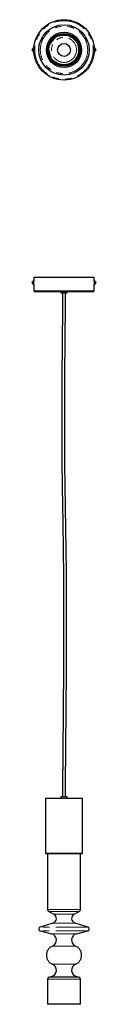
# Model space of a CAD drawing. Header units: millimetres. Extents: x 969 to 1094, y 799 to 2752.
import ezdxf

# ---------------------------------------------------------------- set-up
doc = ezdxf.new("R2010")
doc.units = ezdxf.units.MM
doc.header["$LTSCALE"] = 10
doc.linetypes.add('PHANTOM', pattern=[12.7, 6.35, -1.27, 1.27, -1.27, 1.27, -1.27])

msp = doc.modelspace()

# ---------------------------------------------------------------- linework, layer by layer
at = {"color": 7, "linetype": 'Continuous', "lineweight": 25}
for p, q in [((969.3, 2690.3), (969.3, 2694.3)), ((971.5, 2696), (971, 2696)), ((971, 2688.5), (971, 2696)), ((971, 2688.5), (971.5, 2688.5)), ((971.5, 2688.5), (971.5, 2696)), ((971.5, 2694.3), (971.5, 2694.3)), ((971.5, 2690.3), (971.5, 2690.3)), ((1092, 2696), (1091.5, 2696)), ((1091.5, 2696), (1091.5, 2688.5)), ((1091.5, 2694.3), (1091.5, 2694.3)), ((1091.5, 2690.3), (1091.5, 2690.3)), ((1091.5, 2688.5), (1092, 2688.5)), ((1092, 2696), (1092, 2688.5)), ((1093.7, 2694.3), (1093.7, 2690.3)), ((969.3, 2228.5), (969.3, 2232.5)), ((971.5, 2234.3), (971, 2234.3)), ((971, 2226.8), (971, 2234.3)), ((971.5, 2240.5), (971.5, 2234.3)), ((1031.5, 2240.5), (971.5, 2240.5)), ((971.5, 2226.8), (971.5, 2234.3)), ((1091.5, 2240.5), (1031.5, 2240.5)), ((1091.5, 2234.3), (1091.5, 2240.5)), ((1092, 2234.3), (1091.5, 2234.3)), ((1091.5, 2234.3), (1091.5, 2232.4)), ((1091.5, 2232.4), (1091.5, 2226.8)), ((1092, 2234.3), (1092, 2232.4)), ((1092, 2232.4), (1092, 2226.8)), ((1093.7, 2232.5), (1093.7, 2231.5)), ((1093.7, 2231.5), (1093.7, 2228.5)), ((971, 2226.8), (971.5, 2226.8)), ((971.5, 2226.8), (971.5, 2214.5)), ((1031.5, 2212.5), (973.5, 2212.5)), ((1025.5, 2212.5), (1025.5, 2210)), ((1025.5, 2210), (1037.5, 2210)), ((1089.5, 2212.5), (1031.5, 2212.5)), ((1037.5, 2210), (1037.5, 2212.5)), ((1091.5, 2214.5), (1091.5, 2226.8)), ((1091.5, 2226.8), (1092, 2226.8)), ((995.3, 1207.5), (995, 1207.2)), ((995, 1207.2), (995, 1098)), ((1015.6, 1207.2), (995, 1207.2)), ((995.3, 1207.5), (1015.7, 1207.5)), ((1068, 1207.2), (1015.6, 1207.2)), ((1015.7, 1207.5), (1067.7, 1207.5)), ((1025.5, 1210), (1025.5, 1207.5)), ((1037.5, 1210), (1025.5, 1210)), ((1037.5, 1207.5), (1037.5, 1210)), ((1068, 1207.2), (1067.7, 1207.5)), ((1068, 1098), (1068, 1207.2)), ((995, 1098), (995.5, 1097.5)), ((995, 1098), (1015.6, 1098)), ((1015.8, 1097.5), (995.5, 1097.5)), ((999, 1097.5), (999, 986.5)), ((1015.6, 1098), (1068, 1098)), ((1067.5, 1097.5), (1015.8, 1097.5)), ((1064, 986.5), (1064, 1097.5)), ((1067.5, 1097.5), (1068, 1098)), ((1001.1, 983), (1011.3, 977.7)), ((1051.7, 977.7), (1061.9, 983)), ((1009.6, 959.7), (984.3, 951.9)), ((1078.7, 951.9), (1053.4, 959.7)), ((984.5, 944.2), (1006.6, 938.7)), ((1056.4, 938.7), (1078.5, 944.2)), ((999, 848.5), (999, 798.5)), ((1006.2, 853.3), (1002.2, 852.4)), ((1060.8, 852.4), (1056.8, 853.3)), ((1064, 798.5), (1064, 848.5)), ((1064, 798.5), (999, 798.5))]:
    msp.add_line(p, q, dxfattribs=at)
at = {"color": 7, "linetype": 'PHANTOM', "lineweight": 18}
for p, q in [((1031.5, 2214.5), (971.5, 2214.5)), ((1091.5, 2214.5), (1031.5, 2214.5)), ((1064, 986.5), (999, 986.5)), ((1061.9, 983), (1001.1, 983)), ((1051.7, 977.7), (1011.3, 977.7)), ((1053.4, 959.7), (1009.6, 959.7)), ((1078.7, 951.9), (984.3, 951.9)), ((1078.5, 944.2), (984.5, 944.2)), ((1056.4, 938.7), (1006.6, 938.7)), ((1054.5, 914), (1008.5, 914)), ((1054.5, 878), (1008.5, 878)), ((1064, 848.5), (999, 848.5)), ((1060.8, 852.4), (1002.2, 852.4)), ((1056.8, 853.3), (1006.2, 853.3))]:
    msp.add_line(p, q, dxfattribs=at)
at = {"color": 7, "linetype": 'Continuous', "lineweight": 25}
for radius in [60, 50, 35, 32.5, 30.3, 12.8]:
    msp.add_circle((1031.5, 2692.3), radius, dxfattribs=at)
at = {"color": 7, "linetype": 'PHANTOM', "lineweight": 18}
for radius in [58, 47, 28.9, 24.8]:
    msp.add_circle((1031.5, 2692.3), radius, dxfattribs=at)
at = {"color": 7, "linetype": 'Continuous', "lineweight": 25}
for centre, radius, start, end in [((971.1, 2694.3), 1.75, 91.6606, 180), ((971.1, 2690.3), 1.75, 180, 268.3394), ((1091.9, 2694.3), 1.75, 0, 88.3394), ((1091.9, 2690.3), 1.75, 271.6606, 0), ((971.1, 2232.5), 1.75, 91.6606, 180), ((971.1, 2228.5), 1.75, 180, 268.3394), ((1091.9, 2232.5), 1.75, 0, 88.3394), ((1091.9, 2228.5), 1.75, 271.6606, 0), ((973.5, 2214.5), 2, 180, 270), ((1089.5, 2214.5), 2, 270, 0), ((1003, 986.5), 4, 180, 242.3655), ((1006.7, 969), 9.78, 287.2178, 62.3655), ((1056.3, 969), 9.78, 117.6345, 252.7822), ((1060, 986.5), 4, 297.6345, 0), ((985.5, 948), 4, 107.2178, 256.0203), ((1003.5, 926), 13, 292.6199, 76.0203), ((1059.5, 926), 13, 103.9797, 247.3801), ((1077.5, 948), 4, 283.9797, 72.7822), ((1016, 896), 19.5, 112.6199, 247.3801), ((1047, 896), 19.5, 292.6199, 67.3801), ((1003.5, 866), 13, 282.1879, 67.3801), ((1059.5, 866), 13, 112.6199, 257.8121), ((1003, 848.5), 4, 102.1879, 180), ((1060, 848.5), 4, 0, 77.8121)]:
    msp.add_arc(centre, radius, start, end, dxfattribs=at)
for points, knots in [([(1091.5, 2232.8), (1091.5, 2232.8), (1091.5, 2232.8), (1091.5, 2232.6), (1091.5, 2232.2), (1091.5, 2231.5), (1091.5, 2230.8), (1091.5, 2230), (1091.5, 2229.3), (1091.5, 2228.7), (1091.5, 2228.4), (1091.5, 2228.3), (1091.5, 2228.3)], [0, 0, 0, 0, 0.036969, 0.144267, 0.251593, 0.358985, 0.466378, 0.573706, 0.681004, 0.788354, 0.895757, 1, 1, 1, 1]), ([(1028.5, 2210), (1028.5, 2207.6), (1028.5, 2203), (1028.5, 2196.4), (1028.5, 2190.3), (1028.5, 2185), (1028.4, 2180.4), (1028.4, 2176.4), (1028.4, 2167), (1028.2, 2146.3), (1027.8, 2104.4), (1027.3, 2049.5), (1027, 1987.2), (1026.9, 1923.5), (1027.4, 1856.1), (1028.6, 1785.1), (1029.9, 1707.7), (1030.8, 1623.6), (1030.8, 1532.7), (1030.4, 1451.9), (1029.9, 1381.3), (1029.5, 1335.3), (1029.2, 1303.5), (1029, 1286), (1028.9, 1273.1), (1028.9, 1264.6), (1028.8, 1260.2), (1028.8, 1255.2), (1028.7, 1249.3), (1028.7, 1242.4), (1028.6, 1234.7), (1028.6, 1226.6), (1028.6, 1218.3), (1028.6, 1212.8), (1028.5, 1210)], [0, 0, 0, 0, 0.007169, 0.013866, 0.019958, 0.025335, 0.029906, 0.033692, 0.037366, 0.058139, 0.095762, 0.1629, 0.222835, 0.282763, 0.354012, 0.42491, 0.495804, 0.586216, 0.677351, 0.768513, 0.82869, 0.888904, 0.906591, 0.924236, 0.941148, 0.945426, 0.949621, 0.954432, 0.960429, 0.967447, 0.975129, 0.983335, 0.991753, 1, 1, 1, 1]), ([(1034.4, 1210), (1034.5, 1212.5), (1034.5, 1217.3), (1034.5, 1224.5), (1034.5, 1231.3), (1034.6, 1237.5), (1034.6, 1242.9), (1034.7, 1253.2), (1034.8, 1274.2), (1035.1, 1305), (1035.4, 1340.1), (1036, 1402.8), (1036.5, 1478.1), (1036.8, 1566.1), (1036.6, 1637.5), (1035.8, 1707.7), (1034.6, 1776.5), (1033.5, 1844.3), (1032.9, 1912.3), (1032.8, 1977.7), (1033.1, 2040.5), (1033.5, 2084.9), (1033.8, 2113.7), (1033.9, 2126.9), (1034, 2140), (1034.1, 2150), (1034.2, 2156.7), (1034.2, 2160.3), (1034.2, 2163.8), (1034.3, 2167.5), (1034.3, 2171.6), (1034.3, 2177), (1034.4, 2183.7), (1034.4, 2191.8), (1034.4, 2200.7), (1034.4, 2206.8), (1034.4, 2210)], [0, 0, 0, 0, 0.007319, 0.014603, 0.021519, 0.027795, 0.033215, 0.037704, 0.058472, 0.096293, 0.130072, 0.163835, 0.284325, 0.356032, 0.427651, 0.498726, 0.566476, 0.634217, 0.702234, 0.77041, 0.830412, 0.890423, 0.903635, 0.916834, 0.930051, 0.943078, 0.946733, 0.9503, 0.953782, 0.957199, 0.961268, 0.966292, 0.973337, 0.981445, 0.990415, 1, 1, 1, 1])]:
    msp.add_open_spline(points, degree=3, knots=knots, dxfattribs=at)

doc.saveas('drawing.dxf')
